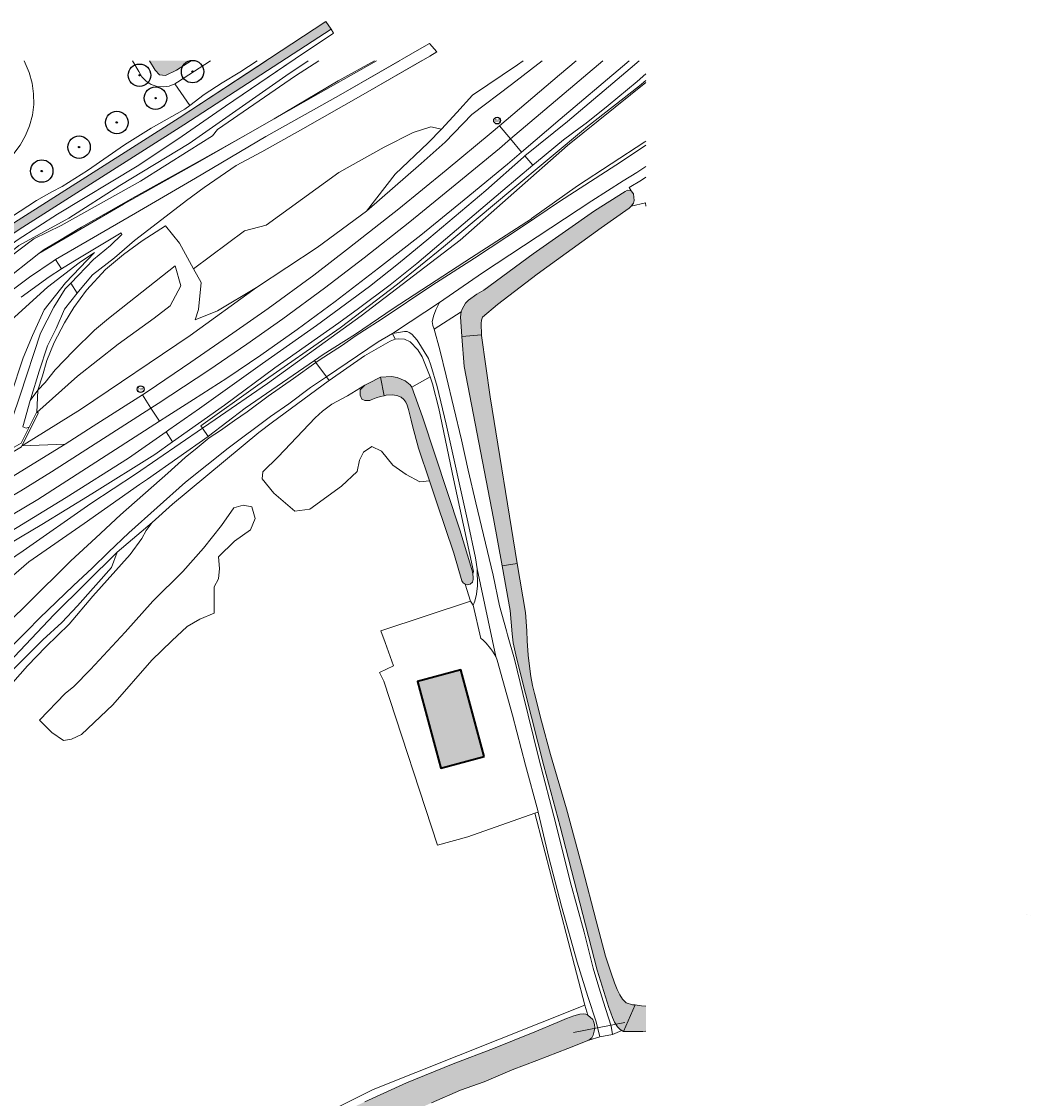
# Model space of a CAD drawing. Header units: metres. Extents: x 46249 to 49371, y 390656 to 391846.
# Tile 13 of 44: x 46888 to 47113, y 390896 to 391135. Entities that reach past the tile are written whole.
import ezdxf
from ezdxf.enums import TextEntityAlignment as Align

# ---------------------------------------------------------------- set-up
doc = ezdxf.new("R2010")
doc.units = ezdxf.units.M
for name, color, linetype, lineweight in [('B-WE-GR-BEPLANTING_CULTUUR_BOSPLANTSOEN-G', 90, 'GR-PLANTSOEN-SO', 18), ('B-WE-GR-BOOM-S', 90, 'Continuous', 25), ('B-WE-GR-BOUWLAND-G', 80, 'Continuous', 13), ('B-WE-GR-GRAS-G', 60, 'Continuous', 13), ('B-WE-GR-GRAS_KRUIDENRIJK-G', 80, 'Continuous', 18), ('B-WE-GR-HAAG-G', 90, 'GR-HAAG1-SO', 13), ('B-WE-IE-MEUBILAIR-S', 7, 'Continuous', 25), ('B-WE-IE-TERREINAFSCHEIDING_KUNSTMATIG_MUUR-G', 90, 'IE-TERREINAFSCHEIDING_KUNSTMATIG-SO', 18), ('B-WE-KW-KUNSTWERK_DUIKER-G', 170, 'Continuous', 18), ('B-WE-OG-BEBOUWING-G', 7, 'Continuous', 35), ('B-WE-OG-TERREIN_ERF-G', 7, 'Continuous', 18), ('B-WE-OG-TERREIN_OEVER-G', 7, 'Continuous', 18), ('B-WE-OG-WATER_SLOOT-G', 120, 'Continuous', 18), ('B-WE-VH-GESLOTENVERHARDING_ASFALT-G', 10, 'Continuous', 18), ('B-WE-VH-ONVERHARD-G', 210, 'Continuous', 18), ('B-WE-VH-ONVERHARD_ZAND-G', 210, 'Continuous', 18), ('B-WE-VH-OPENVERHARDING_BETONSTRAATSTEEN-G', 90, 'Continuous', 18)]:
    doc.layers.add(name, color=color, linetype=linetype, lineweight=lineweight)
doc.layers.add('B-WE-OG-BEBOUWING-V', color=7, linetype='Continuous', lineweight=18, true_color=0xd46868)
doc.layers.add('B-WE-OG-WATER_SLOOT-V', color=7, linetype='Continuous', lineweight=18, true_color=0x99cae9)
doc.styles.add('NLCS-ISO', font='NLCS-ISO.ttf')
doc.linetypes.add('GR-HAAG1-SO', pattern='A,6,[176,NLCS.SHX,S=0.125,R=0,X=0,Y=0],-2', length=8)
doc.linetypes.add('GR-PLANTSOEN-SO', pattern='A,0,[179,NLCS.SHX,S=1.5,R=0,X=0,Y=0],-4', length=4)
doc.linetypes.add('IE-TERREINAFSCHEIDING_KUNSTMATIG-SO', pattern='A,4,[82,NLCS.SHX,S=0.75,R=90,X=0,Y=0],4,-2', length=10)

# ---------------------------------------------------------------- blocks, each defined once
blk = doc.blocks.new('SIE-MEUBILAIR_PAAL_HECTOMETER-SO')
blk.add_circle((0, 0), 0.75)
at = {"style": 'NLCS-ISO'}
blk.add_text('hm', height=0.75, dxfattribs=at).set_placement((0.16, 0.07), align=Align.MIDDLE_CENTER)
blk = doc.blocks.new('SGR-BOOM_01')
h = blk.add_hatch(color=256)
edge = h.paths.add_edge_path()
edge.add_arc((0, 0), 0.15, 0, 360)
for radius in [2.5, 0.15, 0.045]:
    blk.add_circle((0, 0), radius)

msp = doc.modelspace()

# ---------------------------------------------------------------- hatches: boundary and pattern name
at = {"layer": 'B-WE-OG-BEBOUWING-V'}
msp.add_hatch(color=256, dxfattribs=at).paths.add_polyline_path([(46991.35, 390972.01), (46986.22, 390991.32), (46976.58, 390988.72), (46981.72, 390969.44)])
at = {"layer": 'B-WE-OG-WATER_SLOOT-V'}
for points in [[(46863.995, 391070.364), (46865.461, 391069.224), (46868.812, 391073.728), (46877.477, 391082.093), (46887.953, 391089.257), (46924.565, 391112.542), (46957.315, 391133.773), (46956.174, 391135.481), (46923.555, 391114.1), (46886.931, 391090.807), (46876.301, 391083.537), (46867.414, 391074.958)], [(46926.176, 391126.756), (46916.91, 391126.756), (46918.188, 391124.675), (46919.161, 391123.613), (46920.499, 391123.495), (46922.931, 391124.675)], [(47017.444, 391089.607), (47023.659, 391093.958), (47024.054, 391094.413), (47024.625, 391095.069), (47024.772, 391095.676), (47024.591, 391097.172), (47024.085, 391097.841), (47023.275, 391097.95), (47022.762, 391097.664), (47015.961, 391093.376), (47002.284, 391083.791), (46991.276, 391075.721), (46989.749, 391074.834), (46987.916, 391073.494), (46987.246, 391072.812), (46986.497, 391071.52), (46986.265, 391070.899), (46986.11, 391069.834), (46986.439, 391065.454), (46990.788, 391065.781), (46990.728, 391068.297), (46990.779, 391069.075), (46991.002, 391069.715), (46994.347, 391072.567), (47003.208, 391079.261)], [(46995.363, 391014.429), (46998.758, 391014.983), (46992.709, 391051.996), (46990.791, 391065.662), (46990.788, 391065.781), (46986.439, 391065.454), (46986.942, 391058.768), (46993.439, 391024.955)], [(46968.352, 391056.357), (46968.312, 391056.354), (46965.56, 391055.016), (46964.844, 391054.582), (46963.816, 391053.579), (46963.816, 391052.393), (46964.198, 391051.513), (46964.849, 391051.169), (46965.916, 391051.213), (46966.234, 391051.373), (46967.379, 391051.819), (46968.355, 391052.12), (46969.124, 391052.265)], [(46968.352, 391056.357), (46969.124, 391052.265), (46969.611, 391052.357), (46970.945, 391052.478), (46971.991, 391052.331), (46972.905, 391051.978), (46973.529, 391051.406), (46973.98, 391050.803), (46974.27, 391050.193), (46974.549, 391049.198), (46974.853, 391048.033), (46975.144, 391046.797), (46975.511, 391045.259), (46975.956, 391043.609), (46976.797, 391040.625), (46979.227, 391033.362), (46980.864, 391028.467), (46984.604, 391017.223), (46986.416, 391011.096), (46986.73, 391010.676), (46987.144, 391010.343), (46987.69, 391010.207), (46988.305, 391010.363), (46988.788, 391010.833), (46988.955, 391011.421), (46988.963, 391011.937), (46988.883, 391012.559), (46988.799, 391013.082), (46988.439, 391014.372), (46985.961, 391022.442), (46977.65, 391047.549), (46975.276, 391054.191), (46974.909, 391054.67), (46973.827, 391055.539), (46972.006, 391056.33), (46970.777, 391056.557)], [(47022.043, 390911.053), (47022.395, 390910.895), (47024.969, 390916.768), (47024.388, 390916.832), (47022.957, 390917.266), (47022.135, 390918.02), (47021.556, 390919.002), (47020.983, 390920.182), (47020.388, 390921.655), (47019.642, 390923.822), (47018.404, 390927.632), (47016.273, 390935.473), (47013.277, 390947.169), (47009.673, 390960.412), (47006.117, 390972.475), (47004.118, 390979.903), (47002.556, 390986.036), (47002.161, 390987.783), (47001.798, 390989.818), (47001.468, 390992.121), (47001.197, 390994.528), (47000.969, 390997.785), (47000.843, 391000), (47000.547, 391004.038), (46998.758, 391014.983), (46995.363, 391014.429), (46997.178, 391004.501), (46997.627, 390999.342), (46997.844, 390997.301), (46998.586, 390993.977), (47000.602, 390986.073), (47004.652, 390969.936), (47008.301, 390956.46), (47012.691, 390939.47), (47016.546, 390924.537), (47019.146, 390916.203), (47019.558, 390915.005), (47019.903, 390913.951), (47020.37, 390912.975), (47021.056, 390911.933), (47021.612, 390911.332)], [(46925.241, 390875.789), (46926.345, 390873.876), (46929.176, 390872.464), (46929.411, 390872.657), (46929.889, 390872.918), (46930.426, 390873.184), (46931.337, 390873.617), (46932.692, 390874.18), (46934.597, 390874.859), (46936.228, 390875.572), (46937.781, 390876.336), (46940.53, 390877.289), (46942.581, 390878.411), (46945.11, 390879.788), (46950.651, 390882.153), (46957.878, 390885.143), (46965.286, 390888.443), (46973.132, 390892.059), (46979.675, 390894.989), (46986.122, 390897.791), (46991.399, 390899.665), (46997.608, 390902.345), (47003.108, 390904.381), (47009.979, 390907.089), (47014.651, 390908.928), (47015.318, 390909.46), (47015.6, 390910.041), (47015.839, 390910.962), (47016, 390911.707), (47015.931, 390912.4), (47015.802, 390912.911), (47015.571, 390913.552), (47014.456, 390914.513), (47013.992, 390914.701), (47013.469, 390914.775), (47012.691, 390914.692), (47011.343, 390914.343), (47009.68, 390913.764), (47007.59, 390912.865), (47002.64, 390910.786), (46993.491, 390907.071), (46984.501, 390903.704), (46974.086, 390899.425), (46964.86, 390895.225), (46959.6, 390892.792), (46954.727, 390890.578), (46948.44, 390887.968), (46944.648, 390886.131), (46940.11, 390884.269), (46938.577, 390883.537), (46936.677, 390882.467), (46935.058, 390881.505), (46933.374, 390880.529), (46931.9, 390879.728), (46929.39, 390878.267), (46927.7, 390877.272), (46925.524, 390875.952)]]:
    msp.add_hatch(color=256, dxfattribs=at).paths.add_polyline_path(points)
h = msp.add_hatch(color=256, dxfattribs=at)
h.paths.add_polyline_path([(47112.276, 390936.817), (47112.095, 390936.831), (47111.759, 390936.74)])
h.paths.add_polyline_path([(47027.373, 390910.91), (47027.373, 390916.514), (47026.414, 390916.608), (47024.969, 390916.768), (47022.395, 390910.895), (47026.691, 390910.889)])
h.paths.add_polyline_path([(47113.139, 390936.686), (47112.948, 390936.764), (47112.832, 390936.773)])

# ---------------------------------------------------------------- linework, layer by layer
at = {"layer": 'B-WE-GR-BEPLANTING_CULTUUR_BOSPLANTSOEN-G', "ltscale": 0.2, "flags": 128}
for points in [[(46866.571, 391126.756), (46865.455, 391107.61), (46865.329, 391105.025), (46864.85, 391102.483), (46864.026, 391100.03), (46862.873, 391097.713), (46861.414, 391095.576), (46826.955, 391049.603), (46824.612, 391047.43), (46817.866, 391041.175), (46814.441, 391038.592), (46809.768, 391035.517), (46805.273, 391033.23), (46796.395, 391028.842), (46769.972, 391017.578), (46768.881, 391017.18), (46748.783, 391009.835), (46726.796, 391000.009), (46698.731, 390987.672), (46667.004, 390976.757), (46665.969, 390975.785), (46665.186, 390974.601), (46664.698, 390973.268), (46664.53, 390971.858), (46664.692, 390970.448), (46665.175, 390969.113), (46665.952, 390967.925), (46666.983, 390966.949), (46668.211, 390966.237), (46674.843, 390967.113), (46696.483, 390974.853), (46744.643, 390994.271), (46798.71, 391016.595), (46803.725, 391018.583), (46808.621, 391020.847), (46813.384, 391023.381), (46817.998, 391026.175), (46822.449, 391029.223), (46826.724, 391032.513), (46830.809, 391036.036), (46862.851, 391077.917), (46876.256, 391093.929), (46885.025, 391104.404), (46886.719, 391106.105), (46888.174, 391108.015), (46889.365, 391110.099), (46890.271, 391112.322), (46890.876, 391114.646), (46891.17, 391117.028), (46891.148, 391119.429), (46890.809, 391121.806), (46890.161, 391124.117), (46889.065, 391126.756)], [(46952.237, 391126.756), (46947.25, 391123.437), (46925.757, 391108.385), (46910.367, 391098.996), (46899.01, 391091.78), (46887.902, 391085.688), (46875.918, 391076.056), (46868.527, 391068.133), (46859.237, 391053.867), (46859.317, 391052.87), (46862.214, 391057.702), (46865.235, 391062.225), (46868.413, 391066.71), (46871.723, 391070.125), (46876.093, 391074.77), (46881.815, 391079.951), (46887.558, 391084.426), (46891.168, 391087.127), (46897.296, 391090.099), (46914.907, 391099.982), (46925.738, 391106.816), (46930.981, 391110.098), (46932.035, 391111.462), (46949.448, 391123.403), (46954.632, 391126.756)], [(46954.632, 391126.756), (46949.448, 391123.403), (46932.035, 391111.462), (46930.981, 391110.098), (46925.738, 391106.816), (46914.907, 391099.982), (46897.296, 391090.099), (46891.168, 391087.127), (46887.558, 391084.426), (46881.815, 391079.951), (46876.093, 391074.77), (46871.723, 391070.125), (46868.413, 391066.71), (46865.235, 391062.225), (46862.214, 391057.702), (46859.317, 391052.87), (46859.409, 391051.715), (46860.944, 391051.123), (46868.742, 391062.005), (46870.637, 391063.991), (46873.399, 391067.727), (46877.668, 391071.693), (46880.94, 391074.65), (46884.079, 391077.379), (46892.312, 391083.856), (46893.507, 391084.784), (46896.579, 391086.55), (46901.798, 391089.765), (46913.815, 391096.536), (46928.627, 391104.835), (46938.282, 391110.197), (46944.642, 391113.826), (46958.898, 391122.307), (46967.012, 391126.756)], [(46967.012, 391126.756), (46958.898, 391122.307), (46944.642, 391113.826), (46954.438, 391119.414), (46967.469, 391126.756)]]:
    msp.add_lwpolyline(points, dxfattribs=at)
msp.add_lwpolyline([(46938.282, 391110.197), (46928.627, 391104.835), (46913.815, 391096.536), (46901.798, 391089.765), (46896.579, 391086.55), (46893.507, 391084.784), (46892.312, 391083.856), (46911.157, 391094.874), (46928.22, 391104.457), (46938.282, 391110.197)], close=True, dxfattribs=at)
at = {"layer": 'B-WE-GR-BOUWLAND-G', "ltscale": 0.2, "flags": 128}
for points in [[(47027.373, 391094.429), (47027.265, 391095.194), (47024.054, 391094.413), (47023.659, 391093.958), (47017.444, 391089.607), (47003.208, 391079.261), (46994.347, 391072.567), (46991.002, 391069.715), (46990.779, 391069.075), (46990.728, 391068.297), (46990.788, 391065.781), (46990.791, 391065.662), (46992.709, 391051.996), (46998.758, 391014.983), (47000.547, 391004.038), (47000.843, 391000), (47000.969, 390997.785), (47001.197, 390994.528), (47001.468, 390992.121), (47001.798, 390989.818), (47002.161, 390987.783), (47002.556, 390986.036), (47004.118, 390979.903), (47006.117, 390972.475), (47009.673, 390960.412), (47013.277, 390947.169), (47016.273, 390935.473), (47018.404, 390927.632), (47019.642, 390923.822), (47020.388, 390921.655), (47020.983, 390920.182), (47021.556, 390919.002), (47022.135, 390918.02), (47022.957, 390917.266), (47024.388, 390916.832), (47024.969, 390916.768), (47026.414, 390916.608), (47027.373, 390916.514)], [(46938.444, 390883.802), (46966.666, 390897.943), (47013.815, 390916.728), (47002.662, 390959.397), (46987.77, 390954.144), (46980.968, 390952.271), (46969.04, 390988.745), (46968.117, 390990.701), (46971.23, 390992.17), (46969.325, 390997.366), (46968.384, 390999.97), (46988.375, 391006.545), (46987.144, 391010.343), (46986.73, 391010.676), (46986.416, 391011.096), (46984.604, 391017.223), (46980.864, 391028.467), (46979.227, 391033.362), (46977.049, 391033.12), (46974.033, 391034.707), (46971.096, 391036.851), (46968.556, 391039.946), (46966.413, 391040.978), (46964.508, 391039.708), (46963.635, 391037.962), (46963.158, 391035.422), (46959.666, 391032.167), (46952.601, 391027.008), (46949.268, 391026.611), (46944.584, 391030.58), (46941.965, 391033.755), (46942.114, 391035.337), (46945.523, 391038.705), (46953.808, 391047.334), (46955.435, 391048.807), (46957.514, 391050.368), (46960.953, 391052.222), (46964.844, 391054.582), (46965.56, 391055.016), (46968.312, 391056.354), (46968.352, 391056.357), (46970.777, 391056.557), (46972.006, 391056.33), (46973.827, 391055.539), (46974.909, 391054.67), (46975.276, 391054.191), (46979.395, 391056.436), (46977.562, 391060.895), (46976.65, 391062.475), (46974.939, 391064.215), (46973.641, 391064.832), (46972.333, 391064.943), (46971.574, 391064.862), (46970.442, 391064.43), (46964.8, 391061.136), (46956.87, 391055.684), (46956.654, 391055.536), (46944.262, 391046.389), (46941.255, 391044.053), (46922.067, 391028.129), (46917.511, 391024.06), (46916.192, 391022.279), (46915.218, 391020.524), (46912.665, 391016.931), (46904.342, 391007.688), (46899.045, 391001.424), (46893.872, 390996.388), (46889.771, 390992.166), (46886.552, 390988.502)]]:
    msp.add_lwpolyline(points, dxfattribs=at)
msp.add_lwpolyline([(46940.426, 391024.984), (46939.368, 391022.444), (46935.875, 391019.904), (46932.277, 391016.411), (46932.489, 391013.871), (46932.277, 391011.543), (46931.324, 391009.744), (46931.324, 391006.992), (46931.324, 391003.923), (46928.149, 391002.547), (46925.292, 391000.96), (46921.905, 390997.785), (46917.46, 390993.446), (46908.782, 390983.497), (46901.797, 390976.935), (46899.574, 390975.877), (46897.775, 390975.56), (46895.235, 390977.359), (46892.461, 390980.133), (46898.199, 390986.073), (46900.072, 390987.588), (46903.8, 390991.343), (46911.502, 390999.643), (46917.682, 391006.584), (46924.319, 391013.201), (46928.957, 391018.337), (46932.952, 391023.382), (46935.697, 391027.345), (46937.78, 391027.947), (46939.685, 391027.524), (46940.426, 391024.984)], close=True, dxfattribs=at)
at = {"layer": 'B-WE-GR-GRAS-G', "ltscale": 0.2, "flags": 128}
for points in [[(46886.226, 391092.035), (46891.797, 391095.643), (46895.212, 391097.621), (46897.485, 391098.786), (46903.128, 391102.334), (46911.381, 391108.027), (46917.299, 391111.747), (46924.821, 391115.979), (46925.905, 391116.799), (46922.567, 391121.615), (46921.308, 391121.115), (46919.966, 391120.925), (46918.618, 391121.055), (46917.337, 391121.498), (46916.197, 391122.23), (46915.259, 391123.208), (46914.578, 391124.379), (46913.174, 391126.756)], [(46889.065, 391126.756), (46890.161, 391124.117), (46890.809, 391121.806), (46891.148, 391119.429), (46891.17, 391117.028), (46890.876, 391114.646), (46890.271, 391112.322), (46889.365, 391110.099), (46888.174, 391108.015)], [(46930.523, 391126.756), (46923.13, 391121.963), (46923.021, 391121.888), (46922.91, 391121.816), (46922.797, 391121.746), (46922.683, 391121.679), (46922.567, 391121.615), (46925.905, 391116.799), (46929.129, 391119.238), (46933.076, 391121.855), (46937.052, 391124.202), (46940.873, 391126.756)], [(47027.373, 390910.91), (47026.691, 390910.889), (47022.395, 390910.895), (47022.043, 390911.053), (47019.912, 390910.202), (47017.098, 390909.71), (47014.651, 390908.928), (47009.979, 390907.089), (47003.108, 390904.381), (46997.608, 390902.345), (46991.399, 390899.665), (46986.122, 390897.791), (46979.675, 390894.989)]]:
    msp.add_lwpolyline(points, dxfattribs=at)
at = {"layer": 'B-WE-GR-GRAS_KRUIDENRIJK-G', "ltscale": 0.2, "flags": 128}
for points in [[(46882.465, 391019.944), (46898.433, 391029.624), (46912.286, 391038.392), (46920.623, 391044.249), (46921.226, 391044.673), (46928.039, 391049.439), (46942.095, 391059.407), (46954.059, 391067.906), (46965.861, 391076.555), (46972.355, 391081.649), (46979.099, 391087.226), (46991.744, 391097.926), (47000.112, 391105.327), (47000.445, 391105.597), (47009.932, 391113.282), (47023.874, 391125.026), (47025.889, 391126.756)], [(47023.663, 391126.756), (47022.14, 391125.453), (47008.322, 391113.736), (46999.712, 391106.462), (46996.556, 391103.795), (46986.91, 391095.851), (46977.282, 391087.961), (46967.866, 391080.635), (46958.238, 391073.207), (46949.802, 391066.994), (46941.717, 391061.277), (46934.108, 391056.152), (46926.746, 391051.411), (46921.023, 391047.785), (46919.134, 391046.569), (46892.111, 391029.18), (46883.433, 391024.042)], [(46967.469, 391126.756), (46954.438, 391119.414), (46944.642, 391113.826), (46938.282, 391110.197), (46928.22, 391104.457), (46911.157, 391094.874), (46892.312, 391083.856), (46884.079, 391077.379)], [(46885.792, 391075.264), (46890.253, 391078.63), (46895.518, 391082.224), (46896.049, 391082.534), (46913.814, 391092.888), (46927.185, 391100.664), (46942.792, 391109.93), (46959.017, 391118.985), (46972.533, 391126.756)], [(46948.676, 391126.756), (46933.835, 391116.665), (46923.202, 391109.344), (46914.169, 391103.334), (46896.473, 391092.613), (46887.689, 391087.021)], [(46887.902, 391085.688), (46899.01, 391091.78), (46910.367, 391098.996), (46925.757, 391108.385), (46947.25, 391123.437), (46952.237, 391126.756)], [(47004.288, 391126.756), (46997.493, 391121.504), (46988.646, 391114.834), (46982.732, 391108.683), (46977.336, 391103.939), (46965.184, 391093.325), (46954.23, 391085.217), (46940.744, 391076.348), (46925.988, 391065.629), (46901.567, 391049.211), (46889.067, 391041.393), (46888.563, 391041.082), (46898.155, 391041.475), (46904.393, 391045.463), (46915.348, 391052.468), (46916.65, 391053.3), (46926.131, 391059.728), (46935.505, 391066.148), (46943.341, 391071.696), (46953.518, 391079.107), (46961.447, 391085.211), (46972.421, 391093.861), (46982.908, 391102.416), (46992.974, 391110.729), (46994.791, 391112.271), (47008.177, 391123.635), (47011.877, 391126.756)], [(46977.469, 391126.756), (46964.485, 391119.237), (46951.028, 391111.623), (46941.913, 391106.522), (46936.212, 391103.428), (46929.108, 391098.589), (46925.171, 391095.704), (46919.704, 391091.43), (46913.633, 391086.788), (46909.122, 391082.951), (46904.258, 391079.181), (46901.177, 391075.438), (46900.856, 391075.045), (46897.998, 391071.545), (46896.162, 391067.246), (46894.219, 391063.393), (46892.36, 391057.75), (46890.532, 391051.657), (46890.416, 391051.236), (46892.069, 391053.534), (46893.108, 391056.681), (46894.087, 391060.131), (46895.712, 391064.097), (46898.057, 391068.476), (46900.067, 391071.901), (46902.932, 391075.748), (46907.167, 391080.33), (46911.158, 391083.7), (46915.338, 391086.717), (46920.491, 391090.012), (46923.576, 391086.222), (46926.714, 391080.507), (46938.098, 391088.9), (46942.895, 391090.18), (46959.04, 391101.932), (46969.116, 391107.512), (46975.619, 391110.774), (46979.501, 391112.065), (46981.863, 391111.571), (46985.323, 391115.243), (46988.817, 391119.082), (46998.779, 391125.816), (47000.065, 391126.756)], [(47000.065, 391126.756), (46998.779, 391125.816), (46988.817, 391119.082), (46985.323, 391115.243), (46981.863, 391111.571), (46978.945, 391108.474), (46971.592, 391101.569), (46965.184, 391093.325), (46977.336, 391103.939), (46982.732, 391108.683), (46988.646, 391114.834), (46997.493, 391121.504), (47004.288, 391126.756)], [(47027.373, 391123.851), (47025.398, 391122.151), (47018.952, 391116.781), (47014.091, 391112.87), (47012.748, 391111.908), (47009.069, 391109.156), (47003.04, 391104.242), (47002.198, 391103.528), (46995.569, 391097.912), (46986.68, 391090.409), (46976.416, 391081.696), (46970.466, 391076.918), (46963.427, 391071.655), (46959.034, 391068.448), (46944.806, 391058.459), (46933.587, 391050.129), (46922.066, 391042.001), (46918.127, 391039.222), (46904.074, 391030.473), (46892.952, 391023.618), (46883.038, 391017.73)], [(46880.122, 391011.891), (46888.847, 391017.761), (46903.897, 391028.309), (46913.837, 391034.802), (46928.734, 391045.055), (46928.373, 391045.584), (46941.001, 391054.597), (46959.376, 391067.357), (46972.125, 391077.097), (46982.342, 391085.404), (46997.339, 391097.875), (47014.359, 391112.172), (47025.97, 391121.182), (47027.373, 391122.344)], [(47027.373, 391122.344), (47025.97, 391121.182), (47014.359, 391112.172), (46997.339, 391097.875), (46982.342, 391085.404), (46972.125, 391077.097), (46959.376, 391067.357), (46941.001, 391054.597), (46928.373, 391045.584), (46928.734, 391045.055), (46931.536, 391046.983), (46943.195, 391055.003), (46964.01, 391070.057), (46986.025, 391086.844), (47009.945, 391107.891), (47027.373, 391121.922)], [(47027.373, 391121.922), (47009.945, 391107.891), (46986.025, 391086.844), (46964.01, 391070.057), (46943.195, 391055.003), (46931.536, 391046.983), (46928.734, 391045.055), (46929.985, 391043.224), (46929.994, 391043.211), (46930.083, 391043.293), (46938.249, 391049.51), (46953.627, 391060.078), (46955.545, 391061.396), (46962.782, 391065.977), (46971.106, 391071.634), (46988.531, 391083.023), (47001.887, 391091.621), (47001.92, 391091.642), (47012.125, 391098.907), (47027.161, 391108.747), (47027.373, 391108.912)], [(47027.373, 391108.912), (47027.161, 391108.747), (47012.125, 391098.907), (47001.92, 391091.642), (47001.887, 391091.621), (46988.531, 391083.023), (46971.106, 391071.634), (46962.782, 391065.977), (46955.545, 391061.396), (46953.627, 391060.078), (46953.954, 391059.636), (46954.713, 391060.183), (46959.873, 391063.526), (46962.707, 391065.475), (46968.669, 391069.326), (46979.775, 391076.781), (46989.261, 391082.88), (46999.915, 391089.893), (47008.11, 391095.435), (47020.683, 391103.503), (47027.017, 391107.737), (47027.373, 391107.97)], [(47027.373, 391103.258), (47025.348, 391101.928), (47022.283, 391100.053), (47015.35, 391095.586), (46991.02, 391079.571), (46981.428, 391072.969), (46980.67, 391071.38), (46980.127, 391069.957), (46980.039, 391069.585), (46979.853, 391068.794), (46979.97, 391067.904), (46980.282, 391067.047), (46986.265, 391070.899), (46986.497, 391071.52), (46987.246, 391072.812), (46987.916, 391073.494), (46989.749, 391074.834), (46991.276, 391075.721), (47002.284, 391083.791), (47015.961, 391093.376), (47022.762, 391097.664), (47023.275, 391097.95), (47024.085, 391097.841), (47023.653, 391098.547), (47026.419, 391100.239), (47027.373, 391100.865)], [(46888.133, 391052.358), (46892.65, 391066.182), (46895.681, 391071.947), (46898.151, 391076.051), (46899.403, 391077.309), (46901.074, 391078.987), (46904.501, 391082.566), (46908.236, 391085.652), (46910.762, 391088.132), (46910.618, 391088.506), (46899.891, 391082.051), (46897.383, 391080.455), (46894.647, 391078.714), (46888.422, 391074.212)], [(46886.948, 391069.83), (46894.274, 391076.435), (46901.258, 391081.809), (46904.675, 391084.145), (46898.237, 391077.341), (46893.497, 391071.399), (46890.88, 391065.628), (46888.819, 391060.692), (46886.094, 391052.394)], [(46885.924, 391002.216), (46889.812, 391005.951), (46899.413, 391015.54), (46904.994, 391020.646), (46910.465, 391025.76), (46920.983, 391035.019), (46924.851, 391038.539), (46927.517, 391040.663), (46930.177, 391042.873), (46932.727, 391044.509), (46935.854, 391046.786), (46938.686, 391048.688), (46943.361, 391052.18), (46948.988, 391056.057), (46953.954, 391059.636), (46953.627, 391060.078), (46938.249, 391049.51), (46930.083, 391043.293), (46929.994, 391043.211), (46929.985, 391043.224), (46916.479, 391033.719), (46914.746, 391032.499), (46902.377, 391023.881), (46890.078, 391015.312), (46881.035, 391007.534)], [(46880.459, 390987.489), (46895.719, 391003.592), (46909.769, 391017.443), (46917.511, 391024.06), (46922.067, 391028.129), (46941.255, 391044.053), (46944.262, 391046.389), (46956.654, 391055.536), (46956.87, 391055.684), (46956.295, 391056.464), (46952.759, 391054.072), (46947.929, 391050.489), (46943.865, 391047.62), (46934.423, 391040.576), (46924.968, 391033.025), (46912.364, 391021.786), (46907.782, 391017.445), (46904.175, 391013.932), (46900.038, 391010.084), (46892.495, 391002.788), (46889.714, 391000), (46872.841, 390983.121)], [(46886.552, 390988.502), (46889.771, 390992.166), (46893.872, 390996.388), (46899.045, 391001.424), (46904.342, 391007.688), (46912.665, 391016.931), (46915.218, 391020.524), (46916.192, 391022.279), (46917.511, 391024.06), (46909.769, 391017.443), (46908.5, 391014.087), (46900.907, 391005.498), (46897.443, 391001.833), (46893.214, 390997.984), (46885.667, 390990.435)], [(46964.86, 390895.225), (46974.086, 390899.425), (46984.501, 390903.704), (46993.491, 390907.071), (47002.64, 390910.786), (47007.59, 390912.865), (47009.68, 390913.764), (47011.343, 390914.343), (47012.691, 390914.692), (47013.469, 390914.775), (47013.992, 390914.701), (47014.456, 390914.513), (47013.815, 390916.728), (46966.666, 390897.943), (46938.444, 390883.802)]]:
    msp.add_lwpolyline(points, dxfattribs=at)
for points in [[(46981.863, 391111.571), (46979.501, 391112.065), (46975.619, 391110.774), (46969.116, 391107.512), (46959.04, 391101.932), (46942.895, 391090.18), (46938.098, 391088.9), (46926.714, 391080.507), (46928.396, 391077.443), (46927.855, 391071.412), (46927.122, 391069.141), (46932.034, 391071.16), (46940.744, 391076.348), (46954.23, 391085.217), (46965.184, 391093.325), (46971.592, 391101.569), (46978.945, 391108.474), (46981.863, 391111.571)], [(46889.067, 391041.393), (46901.567, 391049.211), (46925.988, 391065.629), (46940.744, 391076.348), (46932.034, 391071.16), (46927.122, 391069.141), (46927.855, 391071.412), (46928.396, 391077.443), (46926.714, 391080.507), (46923.576, 391086.222), (46920.491, 391090.012), (46915.338, 391086.717), (46911.158, 391083.7), (46907.167, 391080.33), (46902.932, 391075.748), (46900.067, 391071.901), (46898.057, 391068.476), (46895.712, 391064.097), (46894.087, 391060.131), (46893.108, 391056.681), (46892.069, 391053.534), (46893.741, 391055.236), (46895.964, 391058.017), (46899.995, 391062.26), (46904.713, 391066.871), (46907.804, 391069.443), (46922.62, 391081.157), (46923.913, 391076.711), (46921.564, 391072.221), (46917.942, 391069.489), (46909.971, 391063.744), (46900.889, 391056.583), (46891.893, 391048.53), (46892.267, 391048.427), (46888.563, 391041.082), (46889.067, 391041.393)], [(46861.718, 391029.273), (46874.699, 391038.859), (46884.133, 391043.986), (46884.145, 391044.186), (46884.385, 391044.171), (46884.843, 391047.553), (46886.094, 391052.394), (46888.819, 391060.692), (46890.88, 391065.628), (46893.497, 391071.399), (46898.237, 391077.341), (46904.675, 391084.145), (46901.258, 391081.809), (46894.274, 391076.435), (46886.948, 391069.83), (46880.992, 391063.412), (46875.691, 391057.432), (46871.419, 391051.428), (46867.601, 391044.557), (46863.989, 391036.872), (46861.718, 391029.273)], [(46892.069, 391053.534), (46891.893, 391048.53), (46900.889, 391056.583), (46909.971, 391063.744), (46917.942, 391069.489), (46921.564, 391072.221), (46923.913, 391076.711), (46922.62, 391081.157), (46907.804, 391069.443), (46904.713, 391066.871), (46899.995, 391062.26), (46895.964, 391058.017), (46893.741, 391055.236), (46892.069, 391053.534)], [(47019.912, 390910.202), (47022.043, 390911.053), (47021.612, 390911.332), (47021.056, 390911.933), (47020.37, 390912.975), (47019.903, 390913.951), (47019.558, 390915.005), (47019.146, 390916.203), (47016.546, 390924.537), (47012.691, 390939.47), (47008.301, 390956.46), (47004.652, 390969.936), (47000.602, 390986.073), (46998.586, 390993.977), (46997.844, 390997.301), (46997.627, 390999.342), (46997.178, 391004.501), (46995.363, 391014.429), (46993.439, 391024.955), (46986.942, 391058.768), (46986.439, 391065.454), (46986.11, 391069.834), (46986.265, 391070.899), (46980.282, 391067.047), (46981.538, 391062.44), (46982.965, 391056.659), (46986.37, 391042.42), (46987.804, 391035.715), (46989.496, 391028.437), (46993.393, 391012.325), (46994.815, 391005.508), (46996.356, 391000), (46996.603, 390999.113), (46998.112, 390993.654), (46999.994, 390986.062), (47003.539, 390971.559), (47007.311, 390957.039), (47010.538, 390944.243), (47013.635, 390932.926), (47015.637, 390924.916), (47016.672, 390921.433), (47017.886, 390917.585), (47019.67, 390912.066), (47019.912, 390910.202)], [(46956.295, 391056.464), (46956.87, 391055.684), (46964.8, 391061.136), (46970.442, 391064.43), (46971.574, 391064.862), (46970.995, 391066.134), (46967.807, 391064.253), (46956.295, 391056.464)], [(46970.995, 391066.134), (46971.574, 391064.862), (46972.333, 391064.943), (46973.641, 391064.832), (46974.939, 391064.215), (46976.65, 391062.475), (46977.562, 391060.895), (46979.395, 391056.436), (46979.882, 391054.878), (46981.282, 391049.406), (46984.567, 391033.779), (46988.997, 391013.198), (46988.883, 391012.559), (46988.963, 391011.937), (46988.955, 391011.421), (46988.788, 391010.833), (46988.305, 391010.363), (46987.69, 391010.207), (46987.144, 391010.343), (46988.375, 391006.545), (46988.952, 391005.673), (46989.29, 391006.581), (46989.668, 391008.159), (46989.932, 391009.996), (46989.804, 391013.762), (46989.453, 391016.235), (46987.755, 391024.199), (46982.953, 391045.955), (46980.949, 391054.336), (46979.548, 391059.024), (46978.98, 391060.543), (46976.512, 391064.632), (46975.274, 391065.92), (46974.694, 391066.359), (46974.263, 391066.532), (46973.635, 391066.557), (46970.995, 391066.134)], [(46975.276, 391054.191), (46977.65, 391047.549), (46985.961, 391022.442), (46988.439, 391014.372), (46988.799, 391013.082), (46988.883, 391012.559), (46988.997, 391013.198), (46984.567, 391033.779), (46981.282, 391049.406), (46979.882, 391054.878), (46979.395, 391056.436), (46975.276, 391054.191)], [(46892.069, 391053.534), (46890.416, 391051.236), (46888.79, 391045.357), (46889.478, 391045.025), (46890.147, 391045.243), (46891.804, 391048.554), (46891.893, 391048.53), (46892.069, 391053.534)], [(46914.746, 391032.499), (46916.479, 391033.719), (46929.985, 391043.224), (46928.734, 391045.055), (46913.837, 391034.802), (46903.897, 391028.309), (46888.847, 391017.761), (46880.122, 391011.891), (46879.928, 391006.984), (46879.441, 391006.721), (46879.565, 391006.475), (46881.035, 391007.534), (46890.078, 391015.312), (46902.377, 391023.881), (46914.746, 391032.499)], [(46898.155, 391041.475), (46888.563, 391041.082), (46888.483, 391040.924), (46888.093, 391040.698), (46883.675, 391038.07), (46881.855, 391031.557), (46884.505, 391033.049), (46886.255, 391034.129), (46898.155, 391041.475)], [(46848.006, 390957.835), (46850.02, 390955.615), (46851.705, 390957.178), (46859.602, 390964.597), (46867.161, 390971.04), (46875.989, 390979.486), (46885.667, 390990.435), (46893.214, 390997.984), (46897.443, 391001.833), (46900.907, 391005.498), (46908.5, 391014.087), (46909.769, 391017.443), (46895.719, 391003.592), (46880.459, 390987.489), (46873.978, 390981.634), (46867.578, 390974.757), (46860.007, 390967.576), (46852.686, 390961.559), (46848.006, 390957.835)], [(47002.662, 390959.397), (47013.815, 390916.728), (47014.456, 390914.513), (47015.571, 390913.552), (47015.802, 390912.911), (47015.931, 390912.4), (47016, 390911.707), (47015.839, 390910.962), (47015.6, 390910.041), (47015.318, 390909.46), (47014.651, 390908.928), (47017.098, 390909.71), (47016.322, 390913.047), (47014.456, 390918.632), (47012.069, 390926.265), (47008.613, 390938.725), (47005.794, 390949.547), (47003.424, 390959.666), (47002.662, 390959.397)]]:
    msp.add_lwpolyline(points, close=True, dxfattribs=at)
at = {"layer": 'B-WE-GR-HAAG-G', "ltscale": 0.2, "flags": 128}
msp.add_lwpolyline([(47027.373, 391122.344), (47025.97, 391121.182), (47014.359, 391112.172), (46997.339, 391097.875), (46982.342, 391085.404), (46972.125, 391077.097), (46959.376, 391067.357), (46941.001, 391054.597), (46928.373, 391045.584)], dxfattribs=at)
at = {"layer": 'B-WE-IE-TERREINAFSCHEIDING_KUNSTMATIG_MUUR-G', "ltscale": 0.2, "flags": 128}
msp.add_lwpolyline([(46888.563, 391041.082), (46892.267, 391048.427), (46891.893, 391048.53), (46891.804, 391048.554), (46890.147, 391045.243), (46888.371, 391041.693), (46884.228, 391039.302), (46884.464, 391043.13), (46884.591, 391044.159), (46884.385, 391044.171), (46884.145, 391044.186), (46884.133, 391043.986), (46884.056, 391042.676), (46883.675, 391038.07), (46888.093, 391040.698), (46888.483, 391040.924), (46888.563, 391041.082)], close=True, dxfattribs=at)
at = {"layer": 'B-WE-KW-KUNSTWERK_DUIKER-G', "ltscale": 0.2, "flags": 128}
msp.add_lwpolyline([(47011.24, 390910.67), (47022.65, 390912.89)], dxfattribs=at)
at = {"layer": 'B-WE-OG-BEBOUWING-G', "ltscale": 0.2, "flags": 128}
msp.add_lwpolyline([(46991.35, 390972.01), (46986.22, 390991.32), (46976.58, 390988.72), (46981.72, 390969.44), (46991.35, 390972.01)], close=True, dxfattribs=at)
at = {"layer": 'B-WE-OG-TERREIN_ERF-G', "ltscale": 0.2, "flags": 128}
msp.add_lwpolyline([(47027.373, 391100.865), (47026.419, 391100.239), (47023.653, 391098.547), (47024.085, 391097.841), (47024.591, 391097.172), (47024.772, 391095.676), (47024.625, 391095.069), (47024.054, 391094.413), (47027.265, 391095.194), (47027.373, 391094.429)], dxfattribs=at)
for points in [[(46968.117, 390990.701), (46969.04, 390988.745), (46980.968, 390952.271), (46987.77, 390954.144), (47002.662, 390959.397), (47003.424, 390959.666), (47003.339, 390960.031), (47000.585, 390970.13), (46997.678, 390981.228), (46994.271, 390993.442), (46994.007, 390994.273), (46993.256, 390995.486), (46992.818, 390996.043), (46991.8, 390997.234), (46991.016, 390998.038), (46990.625, 390998.301), (46988.952, 391005.673), (46988.375, 391006.545), (46968.384, 390999.97), (46969.325, 390997.366), (46971.23, 390992.17), (46968.117, 390990.701)], [(46991.35, 390972.01), (46981.72, 390969.44), (46976.58, 390988.72), (46986.22, 390991.32), (46991.35, 390972.01)]]:
    msp.add_lwpolyline(points, close=True, dxfattribs=at)
at = {"layer": 'B-WE-OG-TERREIN_OEVER-G', "ltscale": 0.2, "flags": 128}
msp.add_lwpolyline([(46865.461, 391069.224), (46866.799, 391068.184), (46866.852, 391068.252), (46870.438, 391072.262), (46875.706, 391077.595), (46882.017, 391082.936), (46887.689, 391087.021), (46896.473, 391092.613), (46914.169, 391103.334), (46923.202, 391109.344), (46933.835, 391116.665), (46949.352, 391127.215), (46957.886, 391132.919), (46957.315, 391133.773), (46924.565, 391112.542), (46887.953, 391089.257), (46877.477, 391082.093), (46868.812, 391073.728), (46865.461, 391069.224)], close=True, dxfattribs=at)
for points in [[(46940.873, 391126.756), (46937.052, 391124.202), (46933.076, 391121.855), (46929.129, 391119.238), (46925.905, 391116.799), (46924.821, 391115.979), (46917.299, 391111.747), (46911.381, 391108.027), (46903.128, 391102.334), (46897.485, 391098.786), (46895.212, 391097.621), (46891.797, 391095.643), (46886.226, 391092.035)], [(46886.931, 391090.807), (46923.555, 391114.1), (46942.862, 391126.756)], [(46913.174, 391126.756), (46914.578, 391124.379), (46915.259, 391123.208), (46916.197, 391122.23), (46917.337, 391121.498), (46918.618, 391121.055), (46919.966, 391120.925), (46921.308, 391121.115), (46922.567, 391121.615), (46922.683, 391121.679), (46922.797, 391121.746), (46922.91, 391121.816), (46923.021, 391121.888), (46923.13, 391121.963), (46930.523, 391126.756)], [(46926.176, 391126.756), (46922.931, 391124.675), (46920.499, 391123.495), (46919.161, 391123.613), (46918.188, 391124.675), (46916.91, 391126.756)]]:
    msp.add_lwpolyline(points, dxfattribs=at)
at = {"layer": 'B-WE-OG-WATER_SLOOT-G', "ltscale": 0.2, "flags": 128}
for points in [[(46863.995, 391070.364), (46865.461, 391069.224), (46868.812, 391073.728), (46877.477, 391082.093), (46887.953, 391089.257), (46924.565, 391112.542), (46957.315, 391133.773), (46956.174, 391135.481), (46923.555, 391114.1), (46886.931, 391090.807), (46876.301, 391083.537), (46867.414, 391074.958), (46863.995, 391070.364)], [(47017.444, 391089.607), (47023.659, 391093.958), (47024.054, 391094.413), (47024.625, 391095.069), (47024.772, 391095.676), (47024.591, 391097.172), (47024.085, 391097.841), (47023.275, 391097.95), (47022.762, 391097.664), (47015.961, 391093.376), (47002.284, 391083.791), (46991.276, 391075.721), (46989.749, 391074.834), (46987.916, 391073.494), (46987.246, 391072.812), (46986.497, 391071.52), (46986.265, 391070.899), (46986.11, 391069.834), (46986.439, 391065.454), (46990.788, 391065.781), (46990.728, 391068.297), (46990.779, 391069.075), (46991.002, 391069.715), (46994.347, 391072.567), (47003.208, 391079.261), (47017.444, 391089.607)], [(46995.363, 391014.429), (46998.758, 391014.983), (46992.709, 391051.996), (46990.791, 391065.662), (46990.788, 391065.781), (46986.439, 391065.454), (46986.942, 391058.768), (46993.439, 391024.955), (46995.363, 391014.429)], [(46968.352, 391056.357), (46968.312, 391056.354), (46965.56, 391055.016), (46964.844, 391054.582), (46963.816, 391053.579), (46963.816, 391052.393), (46964.198, 391051.513), (46964.849, 391051.169), (46965.916, 391051.213), (46966.234, 391051.373), (46967.379, 391051.819), (46968.355, 391052.12), (46969.124, 391052.265), (46968.352, 391056.357)], [(46968.352, 391056.357), (46969.124, 391052.265), (46969.611, 391052.357), (46970.945, 391052.478), (46971.991, 391052.331), (46972.905, 391051.978), (46973.529, 391051.406), (46973.98, 391050.803), (46974.27, 391050.193), (46974.549, 391049.198), (46974.853, 391048.033), (46975.144, 391046.797), (46975.511, 391045.259), (46975.956, 391043.609), (46976.797, 391040.625), (46979.227, 391033.362), (46980.864, 391028.467), (46984.604, 391017.223), (46986.416, 391011.096), (46986.73, 391010.676), (46987.144, 391010.343), (46987.69, 391010.207), (46988.305, 391010.363), (46988.788, 391010.833), (46988.955, 391011.421), (46988.963, 391011.937), (46988.883, 391012.559), (46988.799, 391013.082), (46988.439, 391014.372), (46985.961, 391022.442), (46977.65, 391047.549), (46975.276, 391054.191), (46974.909, 391054.67), (46973.827, 391055.539), (46972.006, 391056.33), (46970.777, 391056.557), (46968.352, 391056.357)], [(47022.043, 390911.053), (47022.395, 390910.895), (47024.969, 390916.768), (47024.388, 390916.832), (47022.957, 390917.266), (47022.135, 390918.02), (47021.556, 390919.002), (47020.983, 390920.182), (47020.388, 390921.655), (47019.642, 390923.822), (47018.404, 390927.632), (47016.273, 390935.473), (47013.277, 390947.169), (47009.673, 390960.412), (47006.117, 390972.475), (47004.118, 390979.903), (47002.556, 390986.036), (47002.161, 390987.783), (47001.798, 390989.818), (47001.468, 390992.121), (47001.197, 390994.528), (47000.969, 390997.785), (47000.843, 391000), (47000.547, 391004.038), (46998.758, 391014.983), (46995.363, 391014.429), (46997.178, 391004.501), (46997.627, 390999.342), (46997.844, 390997.301), (46998.586, 390993.977), (47000.602, 390986.073), (47004.652, 390969.936), (47008.301, 390956.46), (47012.691, 390939.47), (47016.546, 390924.537), (47019.146, 390916.203), (47019.558, 390915.005), (47019.903, 390913.951), (47020.37, 390912.975), (47021.056, 390911.933), (47021.612, 390911.332), (47022.043, 390911.053)]]:
    msp.add_lwpolyline(points, close=True, dxfattribs=at)
for points in [[(46916.91, 391126.756), (46918.188, 391124.675), (46919.161, 391123.613), (46920.499, 391123.495), (46922.931, 391124.675), (46926.176, 391126.756)], [(46979.675, 390894.989), (46986.122, 390897.791), (46991.399, 390899.665), (46997.608, 390902.345), (47003.108, 390904.381), (47009.979, 390907.089), (47014.651, 390908.928), (47015.318, 390909.46), (47015.6, 390910.041), (47015.839, 390910.962), (47016, 390911.707), (47015.931, 390912.4), (47015.802, 390912.911), (47015.571, 390913.552), (47014.456, 390914.513), (47013.992, 390914.701), (47013.469, 390914.775), (47012.691, 390914.692), (47011.343, 390914.343), (47009.68, 390913.764), (47007.59, 390912.865), (47002.64, 390910.786), (46993.491, 390907.071), (46984.501, 390903.704), (46974.086, 390899.425), (46964.86, 390895.225)], [(47027.373, 390916.514), (47026.414, 390916.608), (47024.969, 390916.768), (47022.395, 390910.895), (47026.691, 390910.889), (47027.373, 390910.91)]]:
    msp.add_lwpolyline(points, dxfattribs=at)
at = {"layer": 'B-WE-VH-GESLOTENVERHARDING_ASFALT-G', "ltscale": 0.2, "flags": 128}
for points in [[(46980.866, 391128.709), (46979.248, 391130.618), (46977.51, 391129.617), (46959.017, 391118.985), (46942.792, 391109.93), (46927.185, 391100.664), (46913.814, 391092.888), (46896.049, 391082.534), (46897.383, 391080.455), (46899.891, 391082.051), (46910.618, 391088.506), (46910.762, 391088.132), (46908.236, 391085.652), (46904.501, 391082.566), (46901.074, 391078.987), (46899.403, 391077.309), (46900.856, 391075.045), (46901.177, 391075.438), (46904.258, 391079.181), (46909.122, 391082.951), (46913.633, 391086.788), (46919.704, 391091.43), (46925.171, 391095.704), (46929.108, 391098.589), (46936.212, 391103.428), (46941.913, 391106.522), (46951.028, 391111.623), (46964.485, 391119.237), (46979.283, 391127.806), (46980.866, 391128.709)], [(46917.241, 391049.518), (46918.837, 391050.542), (46921.698, 391052.356), (46930.12, 391057.94), (46938.611, 391063.713), (46946.571, 391069.345), (46955.878, 391076.157), (46964.656, 391082.923), (46974.852, 391090.911), (46984.909, 391099.133), (46994.765, 391107.262), (46997.251, 391109.368), (46994.791, 391112.271), (46992.974, 391110.729), (46982.908, 391102.416), (46972.421, 391093.861), (46961.447, 391085.211), (46953.518, 391079.107), (46943.341, 391071.696), (46935.505, 391066.148), (46926.131, 391059.728), (46916.65, 391053.3), (46915.348, 391052.468), (46917.241, 391049.518)], [(46997.251, 391109.368), (46994.765, 391107.262), (46984.909, 391099.133), (46974.852, 391090.911), (46964.656, 391082.923), (46955.878, 391076.157), (46946.571, 391069.345), (46938.611, 391063.713), (46930.12, 391057.94), (46921.698, 391052.356), (46918.837, 391050.542), (46917.241, 391049.518), (46919.134, 391046.569), (46921.023, 391047.785), (46926.746, 391051.411), (46934.108, 391056.152), (46941.717, 391061.277), (46949.802, 391066.994), (46958.238, 391073.207), (46967.866, 391080.635), (46977.282, 391087.961), (46986.91, 391095.851), (46996.556, 391103.795), (46999.712, 391106.462), (46997.251, 391109.368)], [(47002.198, 391103.528), (47000.445, 391105.597), (47000.112, 391105.327), (46991.744, 391097.926), (46979.099, 391087.226), (46972.355, 391081.649), (46965.861, 391076.555), (46954.059, 391067.906), (46942.095, 391059.407), (46928.039, 391049.439), (46921.226, 391044.673), (46920.623, 391044.249), (46922.066, 391042.001), (46933.587, 391050.129), (46944.806, 391058.459), (46959.034, 391068.448), (46963.427, 391071.655), (46970.466, 391076.918), (46976.416, 391081.696), (46986.68, 391090.409), (46995.569, 391097.912), (47002.198, 391103.528)], [(46900.856, 391075.045), (46899.403, 391077.309), (46898.151, 391076.051), (46895.681, 391071.947), (46892.65, 391066.182), (46888.133, 391052.358), (46886.365, 391047.142), (46885.609, 391044.402), (46884.464, 391043.13), (46884.228, 391039.302), (46888.371, 391041.693), (46890.147, 391045.243), (46889.478, 391045.025), (46888.79, 391045.357), (46890.416, 391051.236), (46890.532, 391051.657), (46892.36, 391057.75), (46894.219, 391063.393), (46896.162, 391067.246), (46897.998, 391071.545), (46900.856, 391075.045)], [(46830.528, 390999.863), (46841.464, 391005.325), (46861.202, 391015.7), (46868.738, 391019.742), (46888.308, 391031.115), (46895.133, 391035.328), (46917.241, 391049.518), (46915.348, 391052.468), (46904.393, 391045.463), (46898.155, 391041.475), (46886.255, 391034.129), (46884.505, 391033.049), (46881.855, 391031.557), (46869.578, 391024.642), (46854.505, 391016.556), (46836.648, 391007.635), (46828.569, 391003.784), (46830.528, 390999.863)], [(46868.738, 391019.742), (46858.505, 391013.81), (46840.458, 391004.062), (46830.884, 390999.15), (46832.556, 390995.803), (46846.279, 391003.014), (46867.898, 391014.843), (46879.027, 391021.433), (46883.433, 391024.042), (46892.111, 391029.18), (46919.134, 391046.569), (46917.241, 391049.518), (46895.133, 391035.328), (46888.308, 391031.115), (46868.738, 391019.742)], [(46922.066, 391042.001), (46920.623, 391044.249), (46912.286, 391038.392), (46898.433, 391029.624), (46882.465, 391019.944), (46882.253, 391019.824), (46877.887, 391017.351), (46863.927, 391009.445), (46850.866, 391002.197), (46834.143, 390993.382), (46833.842, 390993.229), (46834.904, 390991.102), (46842.42, 390994.97), (46857.118, 391002.913), (46870.969, 391010.661), (46877.005, 391014.197), (46881.399, 391016.77), (46883.038, 391017.73), (46892.952, 391023.618), (46904.074, 391030.473), (46918.127, 391039.222), (46922.066, 391042.001)]]:
    msp.add_lwpolyline(points, close=True, dxfattribs=at)
for points in [[(47011.877, 391126.756), (47008.177, 391123.635), (46994.791, 391112.271), (46997.251, 391109.368), (47008.249, 391118.685), (47017.79, 391126.756)], [(47017.79, 391126.756), (47008.249, 391118.685), (46997.251, 391109.368), (46999.712, 391106.462), (47008.322, 391113.736), (47022.14, 391125.453), (47023.663, 391126.756)], [(47025.889, 391126.756), (47023.874, 391125.026), (47009.932, 391113.282), (47000.445, 391105.597), (47002.198, 391103.528), (47003.04, 391104.242), (47009.069, 391109.156), (47012.748, 391111.908), (47014.091, 391112.87), (47018.952, 391116.781), (47025.398, 391122.151), (47027.373, 391123.851)], [(47027.373, 391107.97), (47027.017, 391107.737), (47020.683, 391103.503), (47008.11, 391095.435), (46999.915, 391089.893), (46989.261, 391082.88), (46979.775, 391076.781), (46968.669, 391069.326), (46962.707, 391065.475), (46959.873, 391063.526), (46954.713, 391060.183), (46953.954, 391059.636), (46956.295, 391056.464), (46967.807, 391064.253), (46970.995, 391066.134), (46971.671, 391066.533), (46981.428, 391072.969), (46991.02, 391079.571), (47015.35, 391095.586), (47022.283, 391100.053), (47025.348, 391101.928), (47027.373, 391103.258)], [(46888.422, 391074.212), (46894.647, 391078.714), (46897.383, 391080.455), (46897.383, 391080.455), (46896.049, 391082.534), (46895.518, 391082.224), (46890.253, 391078.63), (46885.792, 391075.264)]]:
    msp.add_lwpolyline(points, dxfattribs=at)
at = {"layer": 'B-WE-VH-ONVERHARD-G', "ltscale": 0.2, "flags": 128}
msp.add_lwpolyline([(46994.007, 390994.273), (46989.804, 391013.762), (46989.932, 391009.996), (46989.668, 391008.159), (46989.29, 391006.581), (46988.952, 391005.673), (46990.625, 390998.301), (46991.016, 390998.038), (46991.8, 390997.234), (46992.818, 390996.043), (46993.256, 390995.486), (46994.007, 390994.273)], close=True, dxfattribs=at)
at = {"layer": 'B-WE-VH-ONVERHARD_ZAND-G', "ltscale": 0.2, "flags": 128}
for points in [[(46979.227, 391033.362), (46976.797, 391040.625), (46975.956, 391043.609), (46975.511, 391045.259), (46975.144, 391046.797), (46974.853, 391048.033), (46974.549, 391049.198), (46974.27, 391050.193), (46973.98, 391050.803), (46973.529, 391051.406), (46972.905, 391051.978), (46971.991, 391052.331), (46970.945, 391052.478), (46969.611, 391052.357), (46969.124, 391052.265), (46968.355, 391052.12), (46967.379, 391051.819), (46966.234, 391051.373), (46965.916, 391051.213), (46964.849, 391051.169), (46964.198, 391051.513), (46963.816, 391052.393), (46963.816, 391053.579), (46964.844, 391054.582), (46960.953, 391052.222), (46957.514, 391050.368), (46955.435, 391048.807), (46953.808, 391047.334), (46945.523, 391038.705), (46942.114, 391035.337), (46941.965, 391033.755), (46944.584, 391030.58), (46949.268, 391026.611), (46952.601, 391027.008), (46959.666, 391032.167), (46963.158, 391035.422), (46963.635, 391037.962), (46964.508, 391039.708), (46966.413, 391040.978), (46968.556, 391039.946), (46971.096, 391036.851), (46974.033, 391034.707), (46977.049, 391033.12), (46979.227, 391033.362)], [(46892.461, 390980.133), (46895.235, 390977.359), (46897.775, 390975.56), (46899.574, 390975.877), (46901.797, 390976.935), (46908.782, 390983.497), (46917.46, 390993.446), (46921.905, 390997.785), (46925.292, 391000.96), (46928.149, 391002.547), (46931.324, 391003.923), (46931.324, 391006.992), (46931.324, 391009.744), (46932.277, 391011.543), (46932.489, 391013.871), (46932.277, 391016.411), (46935.875, 391019.904), (46939.368, 391022.444), (46940.426, 391024.984), (46939.685, 391027.524), (46937.78, 391027.947), (46935.697, 391027.345), (46932.952, 391023.382), (46928.957, 391018.337), (46924.319, 391013.201), (46917.682, 391006.584), (46911.502, 390999.643), (46903.8, 390991.343), (46900.072, 390987.588), (46898.199, 390986.073), (46892.461, 390980.133)]]:
    msp.add_lwpolyline(points, close=True, dxfattribs=at)
at = {"layer": 'B-WE-VH-OPENVERHARDING_BETONSTRAATSTEEN-G', "ltscale": 0.2, "flags": 128}
msp.add_lwpolyline([(46989.804, 391013.762), (46994.007, 390994.273), (46994.271, 390993.442), (46997.678, 390981.228), (47000.585, 390970.13), (47003.339, 390960.031), (47003.424, 390959.666), (47005.794, 390949.547), (47008.613, 390938.725), (47012.069, 390926.265), (47014.456, 390918.632), (47016.322, 390913.047), (47017.098, 390909.71), (47019.912, 390910.202), (47019.67, 390912.066), (47017.886, 390917.585), (47016.672, 390921.433), (47015.637, 390924.916), (47013.635, 390932.926), (47010.538, 390944.243), (47007.311, 390957.039), (47003.539, 390971.559), (46999.994, 390986.062), (46998.112, 390993.654), (46996.603, 390999.113), (46996.356, 391000), (46994.815, 391005.508), (46993.393, 391012.325), (46989.496, 391028.437), (46987.804, 391035.715), (46986.37, 391042.42), (46982.965, 391056.659), (46981.538, 391062.44), (46980.282, 391067.047), (46979.97, 391067.904), (46979.853, 391068.794), (46980.039, 391069.585), (46980.127, 391069.957), (46980.67, 391071.38), (46981.428, 391072.969), (46971.671, 391066.533), (46970.995, 391066.134), (46973.635, 391066.557), (46974.263, 391066.532), (46974.694, 391066.359), (46975.274, 391065.92), (46976.512, 391064.632), (46978.98, 391060.543), (46979.548, 391059.024), (46980.949, 391054.336), (46982.953, 391045.955), (46987.755, 391024.199), (46989.453, 391016.235), (46989.804, 391013.762)], close=True, dxfattribs=at)
msp.add_lwpolyline([(46872.841, 390983.121), (46889.714, 391000), (46892.495, 391002.788), (46900.038, 391010.084), (46900.038, 391010.084), (46904.175, 391013.932), (46907.782, 391017.445), (46912.364, 391021.786), (46924.968, 391033.025), (46934.423, 391040.576), (46943.865, 391047.62), (46947.929, 391050.489), (46952.759, 391054.072), (46956.295, 391056.464), (46953.954, 391059.636), (46948.988, 391056.057), (46943.361, 391052.18), (46938.686, 391048.688), (46935.854, 391046.786), (46932.727, 391044.509), (46930.177, 391042.873), (46927.517, 391040.663), (46924.851, 391038.539), (46920.983, 391035.019), (46910.465, 391025.76), (46904.994, 391020.646), (46899.413, 391015.54), (46889.812, 391005.951), (46885.924, 391002.216)], dxfattribs=at)

# ---------------------------------------------------------------- block references
at = {"layer": 'B-WE-GR-BOOM-S'}
for p in [(46914.721, 391123.532), (46926.523, 391124.337), (46918.277, 391118.436), (46909.662, 391113.039), (46901.262, 391107.55), (46892.959, 391102.237)]:
    msp.add_blockref('SGR-BOOM_01', p, dxfattribs=at)
at = {"layer": 'B-WE-IE-MEUBILAIR-S'}
for p in [(46994.264, 391113.447), (46914.965, 391053.733)]:
    msp.add_blockref('SIE-MEUBILAIR_PAAL_HECTOMETER-SO', p, dxfattribs=at)

doc.saveas('drawing.dxf')
